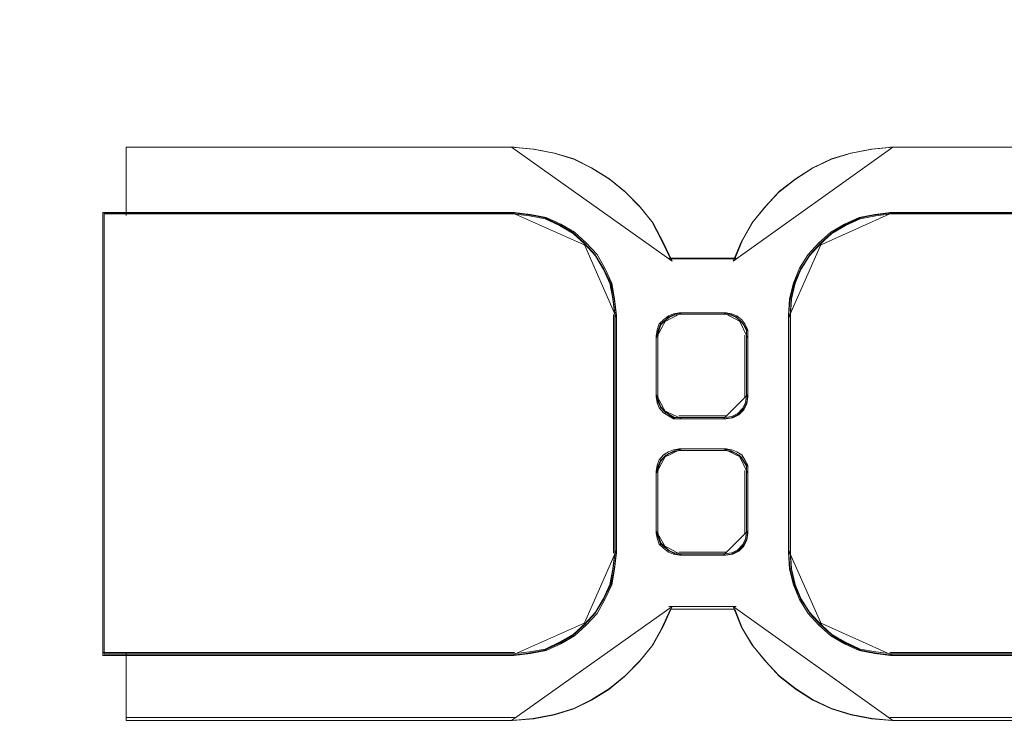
# Model space of a CAD drawing. Header units: millimetres. Extents: x -1290 to 1795, y -4192 to -1311.
# Tile 37 of 256: x 545.13 to 550.57, y -3300.16 to -3296.29. Entities that reach past the tile are written whole.
import ezdxf

# ---------------------------------------------------------------- set-up
doc = ezdxf.new("R2010")
doc.units = ezdxf.units.MM
doc.layers.add('$EL_istn', color=7, linetype='Continuous', lineweight=15)
doc.layers.add('Aparatura', color=7, linetype='Continuous', lineweight=13)
doc.styles.get("Standard").update_dxf_attribs({"font": 'ARIALN.TTF', "width": 0.8})
doc.dimstyles.new('100', dxfattribs={"dimtxt": 15, "dimasz": 10, "dimexe": 1.25, "dimexo": 0.625, "dimtad": 1, "dimdec": 0, "dimtxsty": 'Standard', "dimblk": 'OBLIQUE', "dimcen": 2.5, "dimadec": 0, "dimazin": 0, "dimtfac": 1, "dimtdec": 0, "dimtmove": 0, "dimatfit": 3, "dimldrblk": 'NONE', "dimfxl": 1, "dimarcsym": 0})

# ---------------------------------------------------------------- blocks, each defined once
blk = doc.blocks.new('_Oblique')
at = {"color": 0, "linetype": 'ByBlock', "lineweight": -2}
blk.add_line((-0.5, -0.5), (0.5, 0.5), dxfattribs=at)
blk = doc.blocks.new('*D43')
at = {"layer": '$EL_istn', "color": 0, "linetype": 'Continuous', "lineweight": -2, "ltscale": 0.1}
for p, q in [((605.2914, -3294.7164), (605.2914, -3319.5177)), ((518.0914, -3296.8148), (518.0914, -3319.5177)), ((518.0914, -3318.2677), (605.2914, -3318.2677))]:
    blk.add_line(p, q, dxfattribs=at)
at = {"layer": 'Defpoints', "color": 0}
for p in [(605.2914, -3294.0914), (518.0914, -3296.1898), (605.2914, -3318.2677)]:
    blk.add_point(p, dxfattribs=at)
at = {"layer": '$EL_istn', "color": 0, "linetype": 'ByBlock', "lineweight": -2, "xscale": 5, "yscale": 5, "zscale": 5, "rotation": 180}
blk.add_blockref('_Oblique', (518.0914, -3318.2677), dxfattribs=at)
at = {"layer": '$EL_istn', "color": 0, "linetype": 'ByBlock', "lineweight": -2, "xscale": 5, "yscale": 5, "zscale": 5}
blk.add_blockref('_Oblique', (605.2914, -3318.2677), dxfattribs=at)
at = {"layer": '$EL_istn', "color": 0, "lineweight": 5, "insert": (561.6914, -3313.5581), "char_height": 8, "attachment_point": 5}
blk.add_mtext('436', dxfattribs=at)
blk = doc.blocks.new('_None')

msp = doc.modelspace()

# ---------------------------------------------------------------- linework, layer by layer
at = {"layer": 'Aparatura', "lineweight": 13}
for points in [[(552.0175, -3300.1571), (549.9442, -3300.1571), (549.8312, -3300.1463), (549.7181, -3300.1247), (549.6104, -3300.0922), (549.508, -3300.0436), (549.4165, -3299.9841), (549.3249, -3299.9139), (549.2496, -3299.8328), (549.1795, -3299.7463), (549.1203, -3299.649), (549.0772, -3299.5409), (549.0718, -3299.5409), (549.0665, -3299.5409), (549.0503, -3299.5409), (549.0072, -3299.5409), (548.8995, -3299.5409), (548.7218, -3299.5409), (548.7218, -3299.5409), (548.6733, -3299.649), (548.6195, -3299.7463), (548.5495, -3299.8328), (548.4687, -3299.9139), (548.3825, -3299.9841), (548.2856, -3300.0436), (548.1887, -3300.0922), (548.081, -3300.1247), (547.9679, -3300.1463), (547.8494, -3300.1571), (547.8494, -3300.1571), (547.844, -3300.1571), (547.8279, -3300.1571), (547.7794, -3300.1571), (547.6609, -3300.1571), (547.2947, -3300.1571), (545.7169, -3300.1571), (545.7169, -3300.1517), (545.7169, -3300.1409), (545.7169, -3300.0976), (545.7169, -3300.0976), (545.7169, -3300.0922), (545.7169, -3300.0868), (545.7169, -3300.076), (545.7169, -3300.0436), (545.7169, -3300.0328), (545.7169, -3300.0328), (545.7169, -3300.0166), (545.7169, -3300.0003), (545.7169, -3299.9949), (545.7169, -3299.9949), (545.7169, -3299.8004), (545.7169, -3299.795), (545.5876, -3299.795), (545.5876, -3299.7896), (545.5876, -3298.6329), (545.5876, -3297.8384), (545.5876, -3297.5466), (545.5876, -3297.4168), (545.5876, -3297.379), (545.5876, -3297.3628), (545.5876, -3297.352), (545.7169, -3297.352), (545.7169, -3297.3466), (545.7169, -3297.3358), (545.7169, -3297.3033), (545.7169, -3297.152), (545.7169, -3297.152), (545.7169, -3297.1466), (545.7169, -3297.1304), (545.7169, -3297.1142), (545.7169, -3297.1142), (545.7169, -3297.1088), (545.7169, -3297.098), (545.7169, -3297.0547), (545.7169, -3297.0547), (545.7169, -3297.0439), (545.7169, -3297.0385), (545.7169, -3296.9953), (545.7169, -3296.9899), (547.8494, -3296.9899), (547.8494, -3296.9899), (547.9679, -3297.0007), (548.081, -3297.0223), (548.1887, -3297.0547), (548.2856, -3297.1034), (548.3825, -3297.1628), (548.4687, -3297.2331), (548.5495, -3297.3142), (548.6195, -3297.4006), (548.6733, -3297.5033), (548.7218, -3297.606), (548.7218, -3297.606), (548.8995, -3297.606), (549.0072, -3297.606), (549.0503, -3297.606), (549.0665, -3297.606), (549.0718, -3297.606), (549.0772, -3297.606), (549.1203, -3297.5033), (549.1795, -3297.4006), (549.2496, -3297.3142), (549.3249, -3297.2331), (549.4165, -3297.1628), (549.508, -3297.1034), (549.6104, -3297.0547), (549.7181, -3297.0223), (549.8312, -3297.0007), (549.9442, -3296.9899), (552.0768, -3296.9899)], [(552.077, -3296.9899), (549.9443, -3296.9899), (549.8312, -3297.0007), (549.7181, -3297.0223), (549.6104, -3297.0547), (549.5081, -3297.1034), (549.4165, -3297.1628), (549.325, -3297.2331), (549.2496, -3297.3142), (549.1796, -3297.4006), (549.1203, -3297.5033), (549.0772, -3297.606), (549.0719, -3297.606), (549.0665, -3297.606), (549.0503, -3297.606), (549.0072, -3297.606), (548.8995, -3297.606), (548.7218, -3297.606), (548.7218, -3297.606), (548.6733, -3297.5033), (548.6195, -3297.4006), (548.5495, -3297.3142), (548.4687, -3297.2331), (548.3825, -3297.1628), (548.2856, -3297.1034), (548.1886, -3297.0547), (548.0809, -3297.0223), (547.9678, -3297.0007), (547.8493, -3296.9899), (547.8493, -3296.9899), (545.7166, -3296.9899), (545.7166, -3296.9953), (545.7166, -3297.0385), (545.7166, -3297.0439), (545.7166, -3297.0547), (545.7166, -3297.0547), (545.7166, -3297.098), (545.7166, -3297.1088), (545.7166, -3297.1142), (545.7166, -3297.1142), (545.7166, -3297.1304), (545.7166, -3297.1466), (545.7166, -3297.152), (545.7166, -3297.152), (545.7166, -3297.3033), (545.7166, -3297.3358), (545.7166, -3297.3466), (545.7166, -3297.352), (547.8493, -3297.352), (547.9409, -3297.3628), (548.0271, -3297.379), (548.1078, -3297.4168), (548.1832, -3297.4601), (548.2479, -3297.5195), (548.3071, -3297.5844), (548.3502, -3297.6601), (548.3879, -3297.7411), (548.404, -3297.8276), (548.4148, -3297.9195), (548.4148, -3298.8924), (548.4148, -3299.114), (548.4148, -3299.1842), (548.4148, -3299.2166), (548.4148, -3299.2275), (548.4148, -3299.2275), (548.404, -3299.3193), (548.3879, -3299.4058), (548.3502, -3299.4869), (548.3071, -3299.5626), (548.2479, -3299.6274), (548.1832, -3299.6869), (548.1078, -3299.7301), (548.0271, -3299.7679), (547.9409, -3299.7842), (547.8493, -3299.795), (545.7166, -3299.795), (545.7166, -3299.8004), (545.7166, -3299.9949), (545.7166, -3299.9949), (545.7166, -3300.0003), (545.7166, -3300.0166), (545.7166, -3300.0328), (545.7166, -3300.0328), (545.7166, -3300.0436), (545.7166, -3300.076), (545.7166, -3300.0868), (545.7166, -3300.0922), (545.7166, -3300.0976), (545.7166, -3300.0976), (545.7166, -3300.1409), (545.7166, -3300.1517), (545.7166, -3300.1571), (547.2946, -3300.1571), (547.6608, -3300.1571), (547.7793, -3300.1571), (547.8278, -3300.1571), (547.8439, -3300.1571), (547.8493, -3300.1571), (547.8493, -3300.1571), (547.9678, -3300.1463), (548.0809, -3300.1247), (548.1886, -3300.0922), (548.2856, -3300.0436), (548.3825, -3299.9841), (548.4687, -3299.9139), (548.5495, -3299.8328), (548.6195, -3299.7463), (548.6733, -3299.649), (548.7218, -3299.5409), (548.7218, -3299.5409), (548.8995, -3299.5409), (549.0072, -3299.5409), (549.0503, -3299.5409), (549.0665, -3299.5409), (549.0719, -3299.5409), (549.0772, -3299.5409), (549.1203, -3299.649), (549.1796, -3299.7463), (549.2496, -3299.8328), (549.325, -3299.9139), (549.4165, -3299.9841), (549.5081, -3300.0436), (549.6104, -3300.0922), (549.7181, -3300.1247), (549.8312, -3300.1463), (549.9443, -3300.1571), (552.0178, -3300.1571)], [(552.0763, -3297.3502), (549.9365, -3297.3502), (549.9365, -3297.3502), (549.85, -3297.361), (549.7635, -3297.3773), (549.6825, -3297.4152), (549.6068, -3297.4585), (549.542, -3297.518), (549.4826, -3297.583), (549.4339, -3297.6588), (549.4015, -3297.74), (549.3799, -3297.8266), (549.3745, -3297.9186), (549.3745, -3298.8931), (549.3745, -3299.115), (549.3745, -3299.115), (549.3745, -3299.1854), (549.3745, -3299.2179), (549.3745, -3299.2287), (549.3745, -3299.2287), (549.3799, -3299.3207), (549.4015, -3299.4073), (549.4339, -3299.4885), (549.4826, -3299.5643), (549.542, -3299.6293), (549.6068, -3299.6888), (549.6825, -3299.7321), (549.7635, -3299.77), (549.85, -3299.7863), (549.9365, -3299.7971), (549.9365, -3299.7971), (552.0763, -3299.7971)], [(552.0688, -3297.3585), (549.9414, -3297.3585), (549.9414, -3297.3585), (549.8555, -3297.3692), (549.7695, -3297.3853), (549.6889, -3297.423), (549.6137, -3297.466), (549.5493, -3297.5251), (549.4902, -3297.5896), (549.4418, -3297.6649), (549.4096, -3297.7455), (549.3881, -3297.8316), (549.3827, -3297.923), (549.3827, -3298.8907), (549.3827, -3299.1111), (549.3827, -3299.1111), (549.3827, -3299.181), (549.3827, -3299.2132), (549.3827, -3299.224), (549.3827, -3299.224), (549.3881, -3299.3154), (549.4096, -3299.4014), (549.4418, -3299.482), (549.4902, -3299.5573), (549.5493, -3299.6218), (549.6137, -3299.681), (549.6889, -3299.724), (549.7695, -3299.7616), (549.8555, -3299.7777), (549.9414, -3299.7885), (549.9414, -3299.7885), (552.0688, -3299.7885)], [(552.077, -3299.795), (549.9443, -3299.795), (549.9443, -3299.795), (549.8582, -3299.7842), (549.772, -3299.7679), (549.6912, -3299.7301), (549.6158, -3299.6869), (549.5512, -3299.6274), (549.5512, -3299.6274), (549.4919, -3299.5626), (549.4435, -3299.4869), (549.4112, -3299.4058), (549.3896, -3299.3193), (549.3842, -3299.2275), (549.3842, -3299.2275), (549.3842, -3299.2166), (549.3842, -3299.1842), (549.3842, -3299.114), (549.3842, -3298.8924), (549.3842, -3297.9195), (549.3896, -3297.8276), (549.4112, -3297.7411), (549.4435, -3297.6601), (549.4919, -3297.5844), (549.5512, -3297.5195), (549.6158, -3297.4601), (549.6912, -3297.4168), (549.772, -3297.379), (549.8582, -3297.3628), (549.9443, -3297.352), (549.9443, -3297.352), (552.077, -3297.352)]]:
    msp.add_lwpolyline(points, dxfattribs=at)
for points in [[(547.8605, -3296.9899), (547.8605, -3296.9899), (545.7166, -3296.9899), (547.8605, -3296.9899)], [(545.7166, -3296.9899), (545.7166, -3296.9967), (545.7166, -3297.0513), (545.7166, -3297.0581), (545.7166, -3297.0718), (545.7166, -3296.9899)], [(548.7309, -3297.62), (548.6816, -3297.515), (548.6269, -3297.41), (548.5557, -3297.3215), (548.4735, -3297.2386), (548.3859, -3297.1667), (548.2873, -3297.1059), (548.1887, -3297.0562), (548.0792, -3297.023), (547.9642, -3297.0009), (547.8437, -3296.9899), (548.7309, -3297.62)], [(549.95, -3296.9899), (549.8349, -3297.0009), (549.7199, -3297.023), (549.6104, -3297.0562), (549.5063, -3297.1059), (549.4132, -3297.1667), (549.3201, -3297.2386), (549.2434, -3297.3215), (549.1722, -3297.41), (549.1119, -3297.515), (549.0681, -3297.62), (549.95, -3296.9899)], [(549.9331, -3296.9899), (552.077, -3296.9899), (549.9331, -3296.9899)], [(545.7166, -3297.0545), (545.7166, -3297.0545), (545.7166, -3297.1099), (545.7166, -3297.1238), (545.7166, -3297.1307), (545.7166, -3297.0545)], [(545.7166, -3297.1138), (545.7166, -3297.1138), (545.7166, -3297.1372), (545.7166, -3297.1606), (545.7166, -3297.1684), (545.7166, -3297.1684), (545.7166, -3297.1138)], [(545.7166, -3297.1512), (545.7166, -3297.3148), (545.7166, -3297.3499), (545.7166, -3297.3616), (545.7166, -3297.3674), (545.7166, -3297.1512)], [(545.5876, -3299.7971), (545.5876, -3299.7917), (545.5876, -3298.6332), (545.5876, -3297.8374), (545.5876, -3297.5451), (545.5876, -3297.4152), (545.5876, -3297.3773), (545.5876, -3297.361), (545.5876, -3297.3502), (545.5876, -3299.7971)], [(545.5876, -3297.3502), (545.7338, -3297.3502), (545.5876, -3297.3502)], [(545.5876, -3298.6332), (545.5876, -3299.7917), (545.5876, -3299.7971), (545.7173, -3299.7971), (547.8572, -3299.7971), (547.949, -3299.7863), (548.0355, -3299.77), (548.1165, -3299.7321), (548.1922, -3299.6888), (548.257, -3299.6293), (548.3165, -3299.5643), (548.3597, -3299.4885), (548.3975, -3299.4073), (548.4137, -3299.3207), (548.4245, -3299.2287), (548.4245, -3299.2287), (548.4245, -3299.2179), (548.4245, -3299.1854), (548.4245, -3299.115), (548.4245, -3298.8931), (548.4245, -3297.9186), (548.4137, -3297.8266), (548.3975, -3297.74), (548.3597, -3297.6588), (548.3165, -3297.583), (548.257, -3297.518), (548.1922, -3297.4585), (548.1165, -3297.4152), (548.0355, -3297.3773), (547.949, -3297.361), (547.8572, -3297.3502), (545.7173, -3297.3502), (545.5876, -3297.3502), (545.5876, -3297.361), (545.5876, -3297.3773), (545.5876, -3297.4152), (545.5876, -3297.5451), (545.5876, -3297.8374), (545.5876, -3298.6332)], [(545.5959, -3298.6326), (545.5959, -3299.7831), (545.5959, -3299.7885), (545.7248, -3299.7885), (547.8522, -3299.7885), (547.9435, -3299.7777), (548.0295, -3299.7616), (548.1101, -3299.724), (548.1853, -3299.681), (548.2498, -3299.6218), (548.3089, -3299.5573), (548.3518, -3299.482), (548.3894, -3299.4014), (548.4056, -3299.3154), (548.4163, -3299.224), (548.4163, -3299.224), (548.4163, -3299.2132), (548.4163, -3299.181), (548.4163, -3299.1111), (548.4163, -3298.8907), (548.4163, -3297.923), (548.4056, -3297.8316), (548.3894, -3297.7455), (548.3518, -3297.6649), (548.3089, -3297.5896), (548.2498, -3297.5251), (548.1853, -3297.466), (548.1101, -3297.423), (548.0295, -3297.3853), (547.9435, -3297.3692), (547.8522, -3297.3585), (545.7248, -3297.3585), (545.5959, -3297.3585), (545.5959, -3297.3692), (545.5959, -3297.3853), (545.5959, -3297.423), (545.5959, -3297.552), (545.5959, -3297.8423), (545.5959, -3298.6326)], [(545.7166, -3297.3502), (547.8605, -3297.3502), (545.7166, -3297.3502)], [(548.2583, -3297.5341), (548.191, -3297.4689), (548.1126, -3297.4214), (548.0286, -3297.3799), (547.9389, -3297.3621), (547.8437, -3297.3502), (548.2583, -3297.5341)], [(549.95, -3297.3502), (549.8603, -3297.3621), (549.7706, -3297.3799), (549.6865, -3297.4214), (549.608, -3297.4689), (549.5407, -3297.5341), (549.95, -3297.3502)], [(549.9331, -3297.3502), (549.9331, -3297.3502), (552.077, -3297.3502), (549.9331, -3297.3502)], [(548.4245, -3297.9318), (548.4127, -3297.8365), (548.395, -3297.7468), (548.3535, -3297.6627), (548.3062, -3297.5842), (548.2411, -3297.5169), (548.4245, -3297.9318)], [(549.5579, -3297.5169), (549.4928, -3297.5842), (549.4396, -3297.6627), (549.4041, -3297.7468), (549.3804, -3297.8365), (549.3745, -3297.9318), (549.5579, -3297.5169)], [(548.7137, -3297.6028), (548.7137, -3297.6028), (548.8995, -3297.6028), (549.0121, -3297.6028), (549.0572, -3297.6028), (549.074, -3297.6028), (549.0797, -3297.6028), (549.0853, -3297.6028), (548.7137, -3297.6028)], [(548.4077, -3297.9146), (548.4077, -3298.895), (548.4077, -3299.1183), (548.4077, -3299.1891), (548.4077, -3299.2218), (548.4077, -3299.2327), (548.4077, -3299.2327), (548.4077, -3297.9146)], [(548.6438, -3298.0312), (548.6438, -3298.2804), (548.6438, -3298.3358), (548.6438, -3298.3579), (548.6438, -3298.3635), (548.6438, -3298.369), (548.6494, -3298.4022), (548.6605, -3298.4299), (548.6828, -3298.4576), (548.7106, -3298.4742), (548.7384, -3298.4908), (548.7717, -3298.4908), (549.0275, -3298.4908), (549.0664, -3298.4853), (549.0998, -3298.4687), (549.1276, -3298.441), (549.1442, -3298.4078), (549.1498, -3298.369), (549.1498, -3298.3635), (549.1498, -3298.3579), (549.1498, -3298.3358), (549.1498, -3298.2804), (549.1498, -3298.0312), (549.1498, -3297.998), (549.1331, -3297.9647), (549.1164, -3297.9426), (549.0886, -3297.9204), (549.0608, -3297.9094), (549.0275, -3297.9038), (548.7717, -3297.9038), (548.7384, -3297.9094), (548.7106, -3297.9204), (548.6828, -3297.9426), (548.6605, -3297.9647), (548.6494, -3297.998), (548.6438, -3298.0312)], [(549.0275, -3298.4908), (548.7717, -3298.4908), (548.7384, -3298.4908), (548.7106, -3298.4742), (548.6828, -3298.4576), (548.6605, -3298.4299), (548.6494, -3298.4022), (548.6438, -3298.369), (548.6438, -3298.3635), (548.6438, -3298.3579), (548.6438, -3298.3358), (548.6438, -3298.2804), (548.6438, -3298.0312), (548.6494, -3297.998), (548.6605, -3297.9647), (548.6828, -3297.9426), (548.7106, -3297.9204), (548.7384, -3297.9094), (548.7717, -3297.9038), (549.0275, -3297.9038), (549.0608, -3297.9094), (549.0886, -3297.9204), (549.1164, -3297.9426), (549.1331, -3297.9647), (549.1498, -3297.998), (549.1498, -3298.0312), (549.1498, -3298.2804), (549.1498, -3298.3358), (549.1498, -3298.3579), (549.1498, -3298.3635), (549.1498, -3298.369), (549.1442, -3298.4078), (549.1276, -3298.441), (549.0998, -3298.4687), (549.0664, -3298.4853), (549.0275, -3298.4908)], [(548.6524, -3298.0358), (548.6524, -3298.2778), (548.6524, -3298.3316), (548.6524, -3298.3531), (548.6524, -3298.3585), (548.6524, -3298.3639), (548.6578, -3298.3962), (548.6686, -3298.4231), (548.6901, -3298.45), (548.7169, -3298.4661), (548.7438, -3298.4822), (548.7761, -3298.4822), (549.0233, -3298.4822), (549.0609, -3298.4768), (549.0932, -3298.4607), (549.1201, -3298.4338), (549.1362, -3298.4015), (549.1416, -3298.3639), (549.1416, -3298.3585), (549.1416, -3298.3531), (549.1416, -3298.3316), (549.1416, -3298.2778), (549.1416, -3298.0358), (549.1416, -3298.0035), (549.1254, -3297.9712), (549.1093, -3297.9497), (549.0824, -3297.9282), (549.0556, -3297.9175), (549.0233, -3297.9121), (548.7761, -3297.9121), (548.7438, -3297.9175), (548.7169, -3297.9282), (548.6901, -3297.9497), (548.6686, -3297.9712), (548.6578, -3298.0035), (548.6524, -3298.0358)], [(548.7847, -3297.9038), (548.746, -3297.9117), (548.7137, -3297.9274), (548.6815, -3297.9588), (548.7847, -3297.9038)], [(548.7675, -3297.9038), (549.0316, -3297.9038), (548.7675, -3297.9038)], [(549.1176, -3297.9588), (549.0853, -3297.9274), (549.0531, -3297.9117), (549.0144, -3297.9038), (549.1176, -3297.9588)], [(549.3745, -3297.9146), (549.3745, -3298.895), (549.3745, -3299.1183), (549.3745, -3299.1891), (549.3745, -3299.2218), (549.3745, -3299.2327), (549.3745, -3299.2327), (549.3745, -3297.9146)], [(548.6987, -3297.9415), (548.6673, -3297.9673), (548.6517, -3298.006), (548.6438, -3298.0446), (548.6987, -3297.9415)], [(549.1498, -3298.0446), (549.1498, -3298.006), (549.1251, -3297.9673), (549.1004, -3297.9415), (549.1498, -3298.0446)], [(548.6438, -3298.0274), (548.6438, -3298.2821), (548.6438, -3298.3387), (548.6438, -3298.3613), (548.6438, -3298.367), (548.6438, -3298.3727), (548.6438, -3298.0274)], [(549.1326, -3298.0274), (549.1326, -3298.2821), (549.1326, -3298.3387), (549.1326, -3298.3613), (549.1326, -3298.367), (549.1326, -3298.3727), (549.1326, -3298.0274)], [(548.6438, -3298.3554), (548.6517, -3298.3941), (548.6673, -3298.4263), (548.6987, -3298.4585), (548.6438, -3298.3554)], [(549.0144, -3298.4908), (549.0575, -3298.4847), (549.0944, -3298.4662), (549.1252, -3298.4354), (549.1437, -3298.3985), (549.1498, -3298.3554), (549.0144, -3298.4908)], [(548.6815, -3298.4413), (548.7137, -3298.4661), (548.746, -3298.4908), (548.7847, -3298.4908), (548.6815, -3298.4413)], [(548.7675, -3298.4736), (549.0316, -3298.4736), (548.7675, -3298.4736)], [(549.0275, -3298.6565), (548.7717, -3298.6565), (548.7384, -3298.662), (548.7106, -3298.6731), (548.6828, -3298.6897), (548.6605, -3298.7174), (548.6494, -3298.7451), (548.6438, -3298.7783), (548.6438, -3299.033), (548.6438, -3299.0884), (548.6438, -3299.105), (548.6438, -3299.1161), (548.6438, -3299.1217), (548.6494, -3299.1493), (548.6605, -3299.1826), (548.6828, -3299.2047), (548.7106, -3299.2269), (548.7384, -3299.238), (548.7717, -3299.2435), (549.0275, -3299.2435), (549.0664, -3299.238), (549.0998, -3299.2213), (549.1276, -3299.1937), (549.1442, -3299.1604), (549.1498, -3299.1217), (549.1498, -3299.1161), (549.1498, -3299.105), (549.1498, -3299.0884), (549.1498, -3299.033), (549.1498, -3298.7783), (549.1498, -3298.7451), (549.1331, -3298.7174), (549.1164, -3298.6897), (549.0886, -3298.6731), (549.0608, -3298.662), (549.0275, -3298.6565)], [(549.1498, -3299.1217), (549.1442, -3299.1604), (549.1276, -3299.1937), (549.0998, -3299.2213), (549.0664, -3299.238), (549.0275, -3299.2435), (548.7717, -3299.2435), (548.7384, -3299.238), (548.7106, -3299.2269), (548.6828, -3299.2047), (548.6605, -3299.1826), (548.6494, -3299.1493), (548.6438, -3299.1217), (548.6438, -3299.1161), (548.6438, -3299.105), (548.6438, -3299.0884), (548.6438, -3299.033), (548.6438, -3298.7783), (548.6494, -3298.7451), (548.6605, -3298.7174), (548.6828, -3298.6897), (548.7106, -3298.6731), (548.7384, -3298.662), (548.7717, -3298.6565), (549.0275, -3298.6565), (549.0608, -3298.662), (549.0886, -3298.6731), (549.1164, -3298.6897), (549.1331, -3298.7174), (549.1498, -3298.7451), (549.1498, -3298.7783), (549.1498, -3299.033), (549.1498, -3299.0884), (549.1498, -3299.105), (549.1498, -3299.1161), (549.1498, -3299.1217)], [(548.6987, -3298.6884), (548.6673, -3298.7208), (548.6517, -3298.7531), (548.6438, -3298.7919), (548.6987, -3298.6884)], [(549.0233, -3298.6647), (548.7761, -3298.6647), (548.7438, -3298.6701), (548.7169, -3298.6809), (548.6901, -3298.697), (548.6686, -3298.7239), (548.6578, -3298.7508), (548.6524, -3298.7831), (548.6524, -3299.0305), (548.6524, -3299.0843), (548.6524, -3299.1004), (548.6524, -3299.1112), (548.6524, -3299.1165), (548.6578, -3299.1434), (548.6686, -3299.1757), (548.6901, -3299.1972), (548.7169, -3299.2187), (548.7438, -3299.2295), (548.7761, -3299.2349), (549.0233, -3299.2349), (549.0609, -3299.2295), (549.0932, -3299.2134), (549.1201, -3299.1865), (549.1362, -3299.1542), (549.1416, -3299.1165), (549.1416, -3299.1112), (549.1416, -3299.1004), (549.1416, -3299.0843), (549.1416, -3299.0305), (549.1416, -3298.7831), (549.1416, -3298.7508), (549.1254, -3298.7239), (549.1093, -3298.697), (549.0824, -3298.6809), (549.0556, -3298.6701), (549.0233, -3298.6647)], [(548.7847, -3298.6565), (548.746, -3298.6647), (548.7137, -3298.6811), (548.6815, -3298.7057), (548.7847, -3298.6565)], [(548.7675, -3298.6565), (549.0316, -3298.6565), (548.7675, -3298.6565)], [(549.1176, -3298.7057), (549.0853, -3298.6811), (549.0531, -3298.6647), (549.0144, -3298.6565), (549.1176, -3298.7057)], [(549.1498, -3298.7919), (549.1498, -3298.7531), (549.1251, -3298.7208), (549.1004, -3298.6884), (549.1498, -3298.7919)], [(548.6438, -3298.7747), (548.6438, -3299.0345), (548.6438, -3299.091), (548.6438, -3299.108), (548.6438, -3299.1193), (548.6438, -3299.1249), (548.6438, -3298.7747)], [(549.1326, -3298.7747), (549.1326, -3299.0345), (549.1326, -3299.091), (549.1326, -3299.108), (549.1326, -3299.1193), (549.1326, -3299.1249), (549.1326, -3298.7747)], [(548.6438, -3299.1081), (548.6517, -3299.1406), (548.6673, -3299.1797), (548.6987, -3299.2058), (548.6438, -3299.1081)], [(549.0144, -3299.2435), (549.0575, -3299.2373), (549.0944, -3299.2189), (549.1252, -3299.1881), (549.1437, -3299.1511), (549.1498, -3299.1081), (549.0144, -3299.2435)], [(548.2411, -3299.6304), (548.3062, -3299.5631), (548.3535, -3299.4846), (548.395, -3299.4005), (548.4127, -3299.3108), (548.4245, -3299.2155), (548.2411, -3299.6304)], [(548.6815, -3299.1885), (548.7137, -3299.2199), (548.746, -3299.2356), (548.7847, -3299.2435), (548.6815, -3299.1885)], [(548.7675, -3299.2262), (549.0316, -3299.2262), (548.7675, -3299.2262)], [(549.3745, -3299.2155), (549.3804, -3299.3108), (549.4041, -3299.4005), (549.4396, -3299.4846), (549.4928, -3299.5631), (549.5579, -3299.6304), (549.3745, -3299.2155)], [(547.8437, -3300.1571), (547.9642, -3300.146), (548.0792, -3300.1239), (548.1887, -3300.0908), (548.2873, -3300.0411), (548.3859, -3299.9803), (548.4735, -3299.9085), (548.5557, -3299.8256), (548.6269, -3299.7372), (548.6816, -3299.6378), (548.7309, -3299.5273), (547.8437, -3300.1571)], [(548.7137, -3299.5273), (548.7137, -3299.5273), (548.8995, -3299.5273), (549.0121, -3299.5273), (549.0572, -3299.5273), (549.074, -3299.5273), (549.0797, -3299.5273), (549.0853, -3299.5273), (548.7137, -3299.5273)], [(549.0681, -3299.5273), (549.1119, -3299.6378), (549.1722, -3299.7372), (549.2434, -3299.8256), (549.3201, -3299.9085), (549.4132, -3299.9803), (549.5063, -3300.0411), (549.6104, -3300.0908), (549.7199, -3300.1239), (549.8349, -3300.146), (549.95, -3300.1571), (549.0681, -3299.5273)], [(547.8437, -3299.7971), (547.9389, -3299.7852), (548.0286, -3299.7674), (548.1126, -3299.7259), (548.191, -3299.6784), (548.2583, -3299.6132), (547.8437, -3299.7971)], [(549.5407, -3299.6132), (549.608, -3299.6784), (549.6865, -3299.7259), (549.7706, -3299.7674), (549.8603, -3299.7852), (549.95, -3299.7971), (549.5407, -3299.6132)], [(545.5876, -3299.7799), (545.7338, -3299.7799), (545.5876, -3299.7799)], [(545.7166, -3299.7799), (547.8605, -3299.7799), (545.7166, -3299.7799)], [(545.7166, -3299.7799), (545.7166, -3299.7857), (545.7166, -3299.9958), (545.7166, -3299.7799)], [(549.9331, -3299.7799), (549.9331, -3299.7799), (552.077, -3299.7799), (549.9331, -3299.7799)], [(545.7166, -3300.0335), (545.7166, -3300.0335), (545.7166, -3300.0099), (545.7166, -3299.9864), (545.7166, -3299.9785), (545.7166, -3299.9785), (545.7166, -3300.0335)], [(545.7166, -3300.0163), (545.7166, -3300.0299), (545.7166, -3300.0709), (545.7166, -3300.0845), (545.7166, -3300.0913), (545.7166, -3300.0982), (545.7166, -3300.0163)], [(545.7166, -3300.0809), (545.7166, -3300.0809), (545.7166, -3300.1363), (545.7166, -3300.1502), (545.7166, -3300.1571), (545.7166, -3300.0809)], [(545.7166, -3300.1398), (547.3029, -3300.1398), (547.671, -3300.1398), (547.7902, -3300.1398), (547.8389, -3300.1398), (547.8551, -3300.1398), (547.8605, -3300.1398), (547.8605, -3300.1398), (545.7166, -3300.1398)], [(552.0179, -3300.1398), (549.9331, -3300.1398), (552.0179, -3300.1398)]]:
    msp.add_lwpolyline(points, close=True, dxfattribs=at)

# ---------------------------------------------------------------- dimensions: what is measured, and where the dimension line sits
at = {"layer": '$EL_istn', "linetype": 'Continuous', "lineweight": 5, "ltscale": 0.1}
dim = msp.add_linear_dim(base=(605.2914, -3318.2677), p1=(518.0914, -3296.1898), p2=(605.2914, -3294.0914), dimstyle='100', override={"dimtxt": 8, "dimasz": 5, "dimlfac": 5, "dimfxl": 35, "dimfxlon": 0}, dxfattribs=at)
dim.commit()
dim.dimension.update_dxf_attribs({"geometry": '*D43', "text_midpoint": (561.6914, -3313.5581)})

doc.saveas('drawing.dxf')
